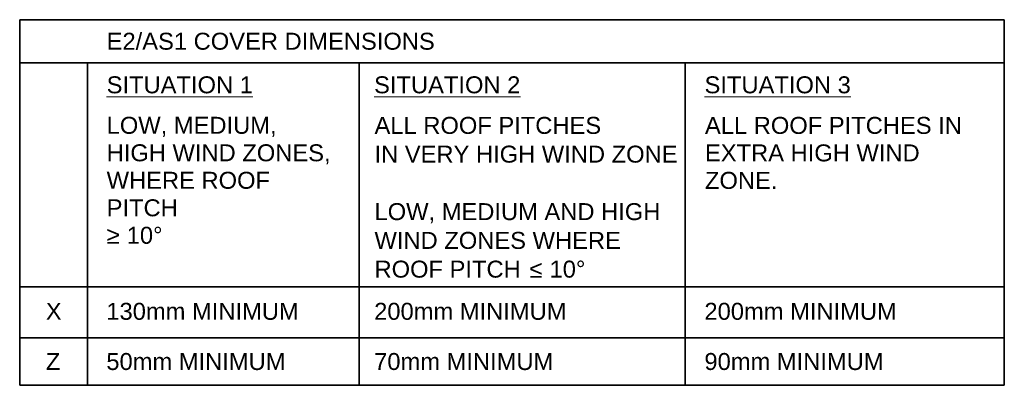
# Model space of a CAD drawing. Header units: millimetres. Extents: x 17572 to 19631, y 2425 to 5297.
# Tile 1 of 2: x 19051 to 19631, y 2425 to 2640. Entities that reach past the tile are written whole.
import ezdxf

# ---------------------------------------------------------------- set-up
doc = ezdxf.new("R2010")
doc.units = ezdxf.units.MM
doc.layers.add('A-DETL-MEDM', color=33, linetype='Continuous', lineweight=35)
doc.layers.add('G-ANNO-TEXT', color=231, linetype='Continuous', lineweight=9)
doc.styles.add('Arial', font='arial.ttf', dxfattribs={"height": 10})

msp = doc.modelspace()

# ---------------------------------------------------------------- linework, layer by layer
at = {"layer": 'A-DETL-MEDM'}
for p, q in [((19050.65, 2640.09), (19630.65, 2640.09)), ((19050.65, 2424.59), (19050.65, 2640.09)), ((19050.65, 2640.09), (19630.65, 2640.09)), ((19050.65, 2614.59), (19050.65, 2640.09)), ((19630.65, 2640.09), (19630.65, 2424.59)), ((19630.65, 2640.09), (19630.65, 2614.59)), ((19630.65, 2614.59), (19050.65, 2614.59)), ((19090.65, 2614.59), (19050.65, 2614.59)), ((19050.65, 2614.59), (19050.65, 2424.59)), ((19090.65, 2614.59), (19090.65, 2482.59)), ((19630.65, 2614.59), (19090.65, 2614.59)), ((19090.65, 2614.59), (19090.65, 2424.59)), ((19250.65, 2614.59), (19090.65, 2614.59)), ((19090.65, 2424.59), (19090.65, 2614.59)), ((19250.65, 2424.59), (19250.65, 2614.59)), ((19250.65, 2614.59), (19442.65, 2614.59)), ((19250.65, 2424.59), (19250.65, 2614.59)), ((19442.65, 2614.59), (19442.65, 2424.59)), ((19630.65, 2482.59), (19630.65, 2614.59)), ((19630.65, 2482.59), (19050.65, 2482.59)), ((19050.65, 2482.59), (19050.65, 2452.59)), ((19090.65, 2482.59), (19630.65, 2482.59)), ((19630.65, 2452.59), (19630.65, 2482.59)), ((19050.65, 2452.59), (19630.65, 2452.59)), ((19630.65, 2424.59), (19050.65, 2424.59)), ((19050.65, 2424.59), (19090.65, 2424.59)), ((19090.65, 2424.59), (19250.65, 2424.59)), ((19442.65, 2424.59), (19250.65, 2424.59))]:
    msp.add_line(p, q, dxfattribs=at)

# ---------------------------------------------------------------- texts
at = {"layer": 'G-ANNO-TEXT', "color": 7, "char_height": 10, "attachment_point": 1, "style": 'Arial'}
for s, insert, width in [('E2/AS1 COVER DIMENSIONS', (19101.88, 2632.4), 238.9029), ('\\LSITUATION 1', (19101.88, 2606.71), 106.2236), ('\\LSITUATION 2', (19259.42, 2606.71), 106.2236), ('\\LSITUATION 3', (19454.08, 2606.71), 106.2236), ('LOW, MEDIUM,', (19101.88, 2582.84), 123.4599), ('ALL ROOF PITCHES', (19259.67, 2582.79), 164.7468), ('ALL ROOF PITCHES IN', (19454.32, 2582.79), 186.7932), ('HIGH WIND ZONES,', (19101.88, 2566.64), 163.1434), ('IN VERY HIGH WIND ZONE', (19259.67, 2565.85), 220.4641), ('EXTRA HIGH WIND ', (19454.32, 2566.59), 161.54), ('WHERE ROOF ', (19101.88, 2550.43), 123.8607), ('ZONE.', (19454.32, 2550.38), 52.5105), ('PITCH', (19101.88, 2534.22), 51.7088), ('LOW, MEDIUM AND HIGH', (19259.67, 2531.96), 207.6371), ('≥', (19101.88, 2518.02), 9.6202), (' 10°', (19109.82, 2518.02), 30.865), ('WIND ZONES WHERE', (19259.67, 2515.01), 180.3797), ('ROOF PITCH ', (19259.67, 2498.07), 110.6329), ('≤', (19350.95, 2498.07), 9.6203), (' 10°', (19358.89, 2498.07), 30.865), ('X', (19066.04, 2473.21), 11.6245), ('130mm MINIMUM', (19101.69, 2473.21), 139.0928), ('200mm MINIMUM', (19259.45, 2473.21), 139.0928), ('200mm MINIMUM', (19454, 2473.21), 139.0928), ('Z', (19066.04, 2443.63), 10.4219), ('50mm MINIMUM', (19101.69, 2443.63), 129.4725), ('70mm MINIMUM', (19259.45, 2443.63), 129.4725), ('90mm MINIMUM', (19454, 2443.63), 129.4725)]:
    msp.add_mtext(s, dxfattribs=dict(at, insert=insert, width=width))

doc.saveas('drawing.dxf')
